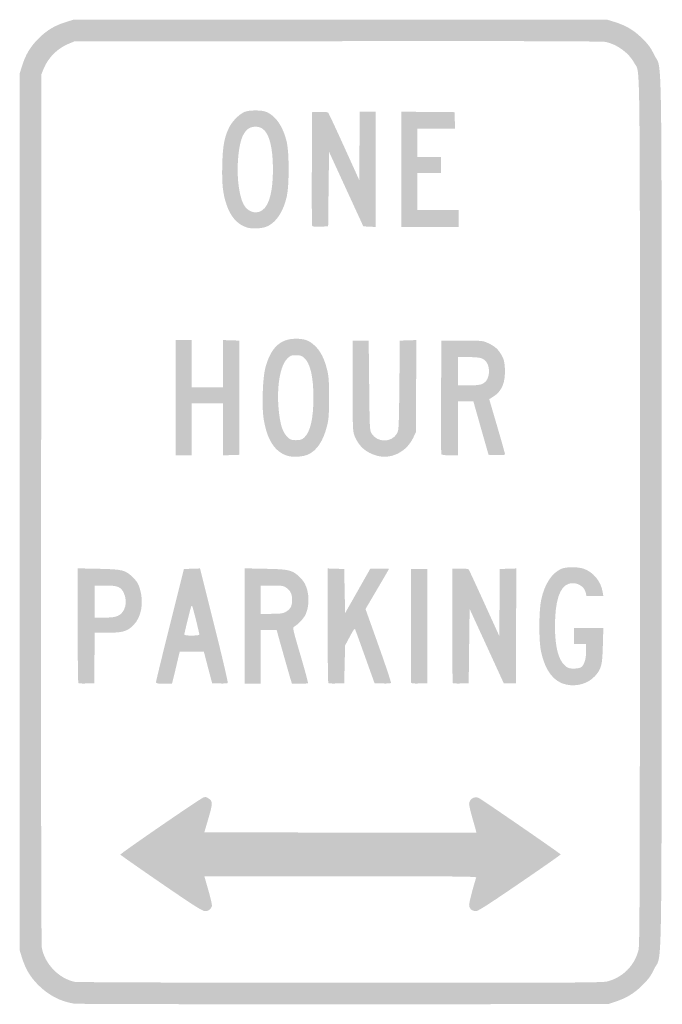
# Model space of a CAD drawing. Header units: inches. Extents: x -5.9 to 5.9, y -9 to 9.
import ezdxf

# ---------------------------------------------------------------- set-up
doc = ezdxf.new("R2010")
doc.units = ezdxf.units.IN
doc.header["$MEASUREMENT"] = 0

msp = doc.modelspace()

# ---------------------------------------------------------------- hatches: boundary and pattern name
h = msp.add_hatch(color=7)
edge = h.paths.add_edge_path()
edge.add_spline(control_points=[(-4.864, -8.983), (-5.11, -8.946), (-5.332, -8.832), (-5.518, -8.647), (-5.671, -8.494), (-5.754, -8.354), (-5.822, -8.138)], knot_values=[0, 0, 0, 0, 1, 1, 1, 2, 2, 2, 2], degree=3, periodic=0)
edge.add_line((-5.822, -8.138), (-5.862, -8.009))
edge.add_line((-5.862, -8.009), (-5.862, 0))
edge.add_line((-5.862, 0), (-5.862, 8.009))
edge.add_line((-5.862, 8.009), (-5.822, 8.138))
edge.add_spline(control_points=[(-5.822, 8.138), (-5.754, 8.354), (-5.671, 8.494), (-5.518, 8.647), (-5.365, 8.8), (-5.225, 8.884), (-5.009, 8.951)], knot_values=[0, 0, 0, 0, 1, 1, 1, 2, 2, 2, 2], degree=3, periodic=0)
edge.add_line((-5.009, 8.951), (-4.879, 8.991))
edge.add_line((-4.879, 8.991), (0, 8.991))
edge.add_line((0, 8.991), (4.879, 8.991))
edge.add_line((4.879, 8.991), (5.009, 8.951))
edge.add_spline(control_points=[(5.009, 8.951), (5.224, 8.884), (5.365, 8.8), (5.519, 8.647), (5.634, 8.533), (5.673, 8.479), (5.738, 8.344), (5.884, 8.046), (5.871, 8.875), (5.871, 0), (5.871, -8.875), (5.884, -8.046), (5.738, -8.344), (5.673, -8.479), (5.634, -8.533), (5.519, -8.647), (5.369, -8.796), (5.232, -8.879), (5.017, -8.951)], knot_values=[0, 0, 0, 0, 1, 1, 1, 2, 2, 2, 3, 3, 3, 4, 4, 4, 5, 5, 5, 6, 6, 6, 6], degree=3, periodic=0)
edge.add_line((5.017, -8.951), (4.897, -8.991))
edge.add_line((4.897, -8.991), (0.06, -8.994))
edge.add_spline(control_points=[(0.06, -8.994), (-2.6, -8.995), (-4.816, -8.99), (-4.864, -8.983)], knot_values=[0, 0, 0, 0, 1, 1, 1, 1], degree=3, periodic=0)
edge = h.paths.add_edge_path(flags=0)
edge.add_spline(control_points=[(4.879, -8.577), (5.162, -8.503), (5.374, -8.291), (5.448, -8.008), (5.471, -7.918), (5.474, -7.048), (5.474, 0), (5.474, 8.674), (5.482, 7.995), (5.374, 8.197), (5.275, 8.382), (5.059, 8.542), (4.849, 8.585), (4.785, 8.598), (3.34, 8.603), (-0.052, 8.599)], knot_values=[0, 0, 0, 0, 1, 1, 1, 2, 2, 2, 3, 3, 3, 4, 4, 4, 5, 5, 5, 5], degree=3, periodic=0)
edge.add_line((-0.052, 8.599), (-4.862, 8.595))
edge.add_line((-4.862, 8.595), (-4.957, 8.556))
edge.add_spline(control_points=[(-4.957, 8.556), (-5.173, 8.468), (-5.34, 8.302), (-5.426, 8.09)], knot_values=[0, 0, 0, 0, 1, 1, 1, 1], degree=3, periodic=0)
edge.add_line((-5.426, 8.09), (-5.466, 7.991))
edge.add_line((-5.466, 7.991), (-5.47, 0.061))
edge.add_spline(control_points=[(-5.47, 0.061), (-5.473, -5.206), (-5.469, -7.902), (-5.457, -7.965), (-5.403, -8.259), (-5.141, -8.528), (-4.853, -8.585), (-4.81, -8.593), (-2.665, -8.601), (0.001, -8.602), (4.241, -8.603), (4.789, -8.6), (4.879, -8.577)], knot_values=[0, 0, 0, 0, 1, 1, 1, 2, 2, 2, 3, 3, 3, 4, 4, 4, 4], degree=3, periodic=0)
h = msp.add_hatch(color=7)
edge = h.paths.add_edge_path()
edge.add_spline(control_points=[(-1.713, 5.197), (-1.887, 5.254), (-2.009, 5.394), (-2.084, 5.621), (-2.151, 5.823), (-2.169, 5.999), (-2.159, 6.35), (-2.15, 6.693), (-2.122, 6.843), (-2.032, 7.026), (-1.979, 7.134), (-1.85, 7.264), (-1.754, 7.306), (-1.668, 7.343), (-1.436, 7.343), (-1.35, 7.306), (-1.177, 7.232), (-1.04, 7.026), (-0.979, 6.75), (-0.935, 6.554), (-0.935, 5.964), (-0.979, 5.767), (-1.038, 5.5), (-1.161, 5.305), (-1.322, 5.223), (-1.413, 5.176), (-1.609, 5.163), (-1.713, 5.197)], knot_values=[0, 0, 0, 0, 1, 1, 1, 2, 2, 2, 3, 3, 3, 4, 4, 4, 5, 5, 5, 6, 6, 6, 7, 7, 7, 8, 8, 8, 9, 9, 9, 9], degree=3, periodic=0)
edge = h.paths.add_edge_path(flags=0)
edge.add_spline(control_points=[(-1.423, 5.514), (-1.298, 5.605), (-1.232, 5.867), (-1.233, 6.265), (-1.234, 6.654), (-1.3, 6.913), (-1.419, 6.997), (-1.495, 7.052), (-1.627, 7.049), (-1.695, 6.991), (-1.795, 6.907), (-1.846, 6.749), (-1.871, 6.444), (-1.901, 6.083), (-1.841, 5.69), (-1.737, 5.567), (-1.651, 5.464), (-1.521, 5.442), (-1.423, 5.514)], knot_values=[0, 0, 0, 0, 1, 1, 1, 2, 2, 2, 3, 3, 3, 4, 4, 4, 5, 5, 5, 6, 6, 6, 6], degree=3, periodic=0)
h = msp.add_hatch(color=7)
edge = h.paths.add_edge_path()
edge.add_spline(control_points=[(-0.518, 5.228), (-0.522, 5.24), (-0.524, 5.712), (-0.522, 6.276)], knot_values=[0, 0, 0, 0, 1, 1, 1, 1], degree=3, periodic=0)
edge.add_line((-0.522, 6.276), (-0.517, 7.302))
edge.add_line((-0.517, 7.302), (-0.378, 7.307))
edge.add_spline(control_points=[(-0.378, 7.307), (-0.279, 7.31), (-0.233, 7.305), (-0.221, 7.289), (-0.211, 7.277), (-0.08, 6.996), (0.071, 6.664)], knot_values=[0, 0, 0, 0, 1, 1, 1, 2, 2, 2, 2], degree=3, periodic=0)
edge.add_line((0.071, 6.664), (0.345, 6.06))
edge.add_line((0.345, 6.06), (0.349, 6.685))
edge.add_line((0.349, 6.685), (0.354, 7.31))
edge.add_line((0.354, 7.31), (0.5, 7.31))
edge.add_line((0.5, 7.31), (0.647, 7.31))
edge.add_line((0.647, 7.31), (0.647, 6.258))
edge.add_line((0.647, 6.258), (0.647, 5.205))
edge.add_line((0.647, 5.205), (0.533, 5.21))
edge.add_line((0.533, 5.21), (0.419, 5.216))
edge.add_line((0.419, 5.216), (0.106, 5.896))
edge.add_line((0.106, 5.896), (-0.207, 6.577))
edge.add_line((-0.207, 6.577), (-0.216, 5.896))
edge.add_line((-0.216, 5.896), (-0.224, 5.216))
edge.add_line((-0.224, 5.216), (-0.367, 5.211))
edge.add_spline(control_points=[(-0.367, 5.211), (-0.471, 5.207), (-0.511, 5.211), (-0.518, 5.228)], knot_values=[0, 0, 0, 0, 1, 1, 1, 1], degree=3, periodic=0)
for points in [[(1.112, 6.259), (1.112, 7.311), (1.599, 7.306), (2.086, 7.302), (2.091, 7.151), (2.096, 7), (1.751, 7), (1.405, 7), (1.405, 6.741), (1.405, 6.483), (1.621, 6.483), (1.836, 6.483), (1.836, 6.336), (1.836, 6.19), (1.621, 6.19), (1.405, 6.19), (1.405, 5.853), (1.405, 5.517), (1.784, 5.517), (2.164, 5.517), (2.164, 5.362), (2.164, 5.207), (1.638, 5.207), (1.112, 5.207), (1.112, 6.259)], [(-3.009, 2.086), (-3.009, 3.138), (-2.862, 3.138), (-2.716, 3.138), (-2.716, 2.707), (-2.716, 2.276), (-2.431, 2.276), (-2.147, 2.276), (-2.147, 2.708), (-2.147, 3.139), (-1.996, 3.134), (-1.845, 3.129), (-1.845, 2.086), (-1.845, 1.043), (-1.996, 1.038), (-2.147, 1.033), (-2.147, 1.508), (-2.147, 1.983), (-2.431, 1.983), (-2.716, 1.983), (-2.716, 1.509), (-2.716, 1.034), (-2.862, 1.034), (-3.009, 1.034), (-3.009, 2.086)]]:
    msp.add_hatch(color=7).paths.add_polyline_path(points)
h = msp.add_hatch(color=7)
edge = h.paths.add_edge_path()
edge.add_spline(control_points=[(-0.96, 1.023), (-1.199, 1.09), (-1.348, 1.324), (-1.406, 1.721), (-1.438, 1.941), (-1.419, 2.454), (-1.373, 2.629), (-1.274, 2.997), (-1.104, 3.161), (-0.819, 3.163), (-0.653, 3.163), (-0.574, 3.135), (-0.469, 3.037), (-0.365, 2.94), (-0.296, 2.806), (-0.246, 2.607), (-0.212, 2.475), (-0.208, 2.412), (-0.208, 2.086), (-0.208, 1.763), (-0.213, 1.696), (-0.246, 1.565), (-0.313, 1.297), (-0.431, 1.12), (-0.59, 1.049), (-0.685, 1.006), (-0.857, 0.994), (-0.96, 1.023)], knot_values=[0, 0, 0, 0, 1, 1, 1, 2, 2, 2, 3, 3, 3, 4, 4, 4, 5, 5, 5, 6, 6, 6, 7, 7, 7, 8, 8, 8, 9, 9, 9, 9], degree=3, periodic=0)
edge = h.paths.add_edge_path(flags=0)
edge.add_spline(control_points=[(-0.667, 1.353), (-0.552, 1.45), (-0.493, 1.701), (-0.493, 2.086), (-0.493, 2.472), (-0.552, 2.723), (-0.667, 2.819), (-0.708, 2.854), (-0.737, 2.862), (-0.814, 2.862), (-0.901, 2.862), (-0.915, 2.857), (-0.974, 2.797), (-1.102, 2.669), (-1.167, 2.285), (-1.129, 1.877), (-1.104, 1.606), (-1.059, 1.46), (-0.974, 1.375), (-0.915, 1.316), (-0.901, 1.31), (-0.814, 1.31), (-0.737, 1.31), (-0.708, 1.319), (-0.667, 1.353)], knot_values=[0, 0, 0, 0, 1, 1, 1, 2, 2, 2, 3, 3, 3, 4, 4, 4, 5, 5, 5, 6, 6, 6, 7, 7, 7, 8, 8, 8, 8], degree=3, periodic=0)
h = msp.add_hatch(color=7)
edge = h.paths.add_edge_path()
edge.add_spline(control_points=[(0.664, 1.027), (0.47, 1.081), (0.336, 1.199), (0.263, 1.378), (0.225, 1.473), (0.224, 1.483), (0.224, 2.302)], knot_values=[0, 0, 0, 0, 1, 1, 1, 2, 2, 2, 2], degree=3, periodic=0)
edge.add_line((0.224, 2.302), (0.224, 3.129))
edge.add_line((0.224, 3.129), (0.371, 3.129))
edge.add_line((0.371, 3.129), (0.517, 3.129))
edge.add_line((0.517, 3.129), (0.526, 2.31))
edge.add_spline(control_points=[(0.526, 2.31), (0.534, 1.53), (0.536, 1.489), (0.569, 1.434), (0.673, 1.262), (0.933, 1.261), (1.034, 1.432), (1.067, 1.489), (1.069, 1.526), (1.078, 2.31)], knot_values=[0, 0, 0, 0, 1, 1, 1, 2, 2, 2, 3, 3, 3, 3], degree=3, periodic=0)
edge.add_line((1.078, 2.31), (1.086, 3.129))
edge.add_line((1.086, 3.129), (1.238, 3.134))
edge.add_line((1.238, 3.134), (1.389, 3.139))
edge.add_line((1.389, 3.139), (1.384, 2.298))
edge.add_line((1.384, 2.298), (1.379, 1.457))
edge.add_line((1.379, 1.457), (1.334, 1.36))
edge.add_spline(control_points=[(1.334, 1.36), (1.209, 1.094), (0.926, 0.954), (0.664, 1.027)], knot_values=[0, 0, 0, 0, 1, 1, 1, 1], degree=3, periodic=0)
h = msp.add_hatch(color=7)
edge = h.paths.add_edge_path()
edge.add_spline(control_points=[(1.844, 1.056), (1.84, 1.068), (1.838, 1.539), (1.84, 2.103)], knot_values=[0, 0, 0, 0, 1, 1, 1, 1], degree=3, periodic=0)
edge.add_line((1.84, 2.103), (1.845, 3.129))
edge.add_line((1.845, 3.129), (2.224, 3.129))
edge.add_spline(control_points=[(2.224, 3.129), (2.595, 3.129), (2.606, 3.128), (2.698, 3.084), (2.827, 3.024), (2.889, 2.968), (2.948, 2.859), (2.989, 2.785), (2.999, 2.741), (3.006, 2.623), (3.019, 2.366), (2.954, 2.207), (2.795, 2.106)], knot_values=[0, 0, 0, 0, 1, 1, 1, 2, 2, 2, 3, 3, 3, 4, 4, 4, 4], degree=3, periodic=0)
edge.add_line((2.795, 2.106), (2.72, 2.059))
edge.add_line((2.72, 2.059), (2.864, 1.568))
edge.add_spline(control_points=[(2.864, 1.568), (2.943, 1.298), (3.008, 1.068), (3.008, 1.055), (3.009, 1.039), (2.972, 1.034), (2.858, 1.038)], knot_values=[0, 0, 0, 0, 1, 1, 1, 2, 2, 2, 2], degree=3, periodic=0)
edge.add_line((2.858, 1.038), (2.708, 1.043))
edge.add_line((2.708, 1.043), (2.569, 1.53))
edge.add_line((2.569, 1.53), (2.431, 2.017))
edge.add_line((2.431, 2.017), (2.289, 2.017))
edge.add_line((2.289, 2.017), (2.147, 2.017))
edge.add_line((2.147, 2.017), (2.147, 1.526))
edge.add_line((2.147, 1.526), (2.147, 1.034))
edge.add_line((2.147, 1.034), (1.999, 1.034))
edge.add_spline(control_points=[(1.999, 1.034), (1.898, 1.034), (1.85, 1.041), (1.844, 1.056)], knot_values=[0, 0, 0, 0, 1, 1, 1, 1], degree=3, periodic=0)
edge = h.paths.add_edge_path(flags=0)
edge.add_spline(control_points=[(2.586, 2.335), (2.67, 2.37), (2.715, 2.452), (2.715, 2.569), (2.715, 2.686), (2.67, 2.768), (2.586, 2.803), (2.547, 2.819), (2.463, 2.828), (2.337, 2.828)], knot_values=[0, 0, 0, 0, 1, 1, 1, 2, 2, 2, 3, 3, 3, 3], degree=3, periodic=0)
edge.add_line((2.337, 2.828), (2.147, 2.828))
edge.add_line((2.147, 2.828), (2.147, 2.569))
edge.add_line((2.147, 2.569), (2.147, 2.31))
edge.add_line((2.147, 2.31), (2.337, 2.31))
edge.add_spline(control_points=[(2.337, 2.31), (2.463, 2.31), (2.547, 2.319), (2.586, 2.335)], knot_values=[0, 0, 0, 0, 1, 1, 1, 1], degree=3, periodic=0)
h = msp.add_hatch(color=7)
edge = h.paths.add_edge_path()
edge.add_spline(control_points=[(-4.79, -3.127), (-4.796, -3.12), (-4.802, -2.646), (-4.802, -2.073)], knot_values=[0, 0, 0, 0, 1, 1, 1, 1], degree=3, periodic=0)
edge.add_line((-4.802, -2.073), (-4.802, -1.031))
edge.add_line((-4.802, -1.031), (-4.427, -1.039))
edge.add_spline(control_points=[(-4.427, -1.039), (-3.981, -1.048), (-3.928, -1.061), (-3.79, -1.199), (-3.719, -1.27), (-3.694, -1.311), (-3.665, -1.404), (-3.589, -1.652), (-3.637, -1.923), (-3.782, -2.068), (-3.898, -2.184), (-3.978, -2.207), (-4.261, -2.207)], knot_values=[0, 0, 0, 0, 1, 1, 1, 2, 2, 2, 3, 3, 3, 4, 4, 4, 4], degree=3, periodic=0)
edge.add_line((-4.261, -2.207), (-4.491, -2.207))
edge.add_line((-4.491, -2.207), (-4.495, -2.668))
edge.add_line((-4.495, -2.668), (-4.5, -3.129))
edge.add_line((-4.5, -3.129), (-4.639, -3.134))
edge.add_spline(control_points=[(-4.639, -3.134), (-4.715, -3.137), (-4.783, -3.134), (-4.79, -3.127)], knot_values=[0, 0, 0, 0, 1, 1, 1, 1], degree=3, periodic=0)
edge = h.paths.add_edge_path(flags=0)
edge.add_spline(control_points=[(-4.064, -1.897), (-3.934, -1.838), (-3.884, -1.647), (-3.956, -1.487), (-4.01, -1.369), (-4.068, -1.345), (-4.297, -1.345)], knot_values=[0, 0, 0, 0, 1, 1, 1, 2, 2, 2, 2], degree=3, periodic=0)
edge.add_line((-4.297, -1.345), (-4.491, -1.345))
edge.add_line((-4.491, -1.345), (-4.491, -1.638))
edge.add_line((-4.491, -1.638), (-4.491, -1.931))
edge.add_line((-4.491, -1.931), (-4.315, -1.931))
edge.add_spline(control_points=[(-4.315, -1.931), (-4.177, -1.93), (-4.122, -1.923), (-4.064, -1.897)], knot_values=[0, 0, 0, 0, 1, 1, 1, 1], degree=3, periodic=0)
h = msp.add_hatch(color=7)
edge = h.paths.add_edge_path()
edge.add_spline(control_points=[(-3.37, -3.108), (-3.37, -3.091), (-3.255, -2.62), (-3.115, -2.06)], knot_values=[0, 0, 0, 0, 1, 1, 1, 1], degree=3, periodic=0)
edge.add_line((-3.115, -2.06), (-2.86, -1.043))
edge.add_line((-2.86, -1.043), (-2.712, -1.038))
edge.add_line((-2.712, -1.038), (-2.565, -1.033))
edge.add_line((-2.565, -1.033), (-2.305, -2.073))
edge.add_spline(control_points=[(-2.305, -2.073), (-2.162, -2.644), (-2.051, -3.118), (-2.059, -3.126), (-2.066, -3.133), (-2.133, -3.137), (-2.208, -3.134)], knot_values=[0, 0, 0, 0, 1, 1, 1, 2, 2, 2, 2], degree=3, periodic=0)
edge.add_line((-2.208, -3.134), (-2.344, -3.129))
edge.add_line((-2.344, -3.129), (-2.365, -3.052))
edge.add_spline(control_points=[(-2.365, -3.052), (-2.376, -3.009), (-2.411, -2.879), (-2.441, -2.763)], knot_values=[0, 0, 0, 0, 1, 1, 1, 1], degree=3, periodic=0)
edge.add_line((-2.441, -2.763), (-2.496, -2.552))
edge.add_line((-2.496, -2.552), (-2.716, -2.552))
edge.add_line((-2.716, -2.552), (-2.937, -2.552))
edge.add_line((-2.937, -2.552), (-2.991, -2.78))
edge.add_spline(control_points=[(-2.991, -2.78), (-3.02, -2.906), (-3.052, -3.038), (-3.062, -3.073)], knot_values=[0, 0, 0, 0, 1, 1, 1, 1], degree=3, periodic=0)
edge.add_line((-3.062, -3.073), (-3.079, -3.138))
edge.add_line((-3.079, -3.138), (-3.225, -3.138))
edge.add_spline(control_points=[(-3.225, -3.138), (-3.352, -3.138), (-3.371, -3.134), (-3.37, -3.108)], knot_values=[0, 0, 0, 0, 1, 1, 1, 1], degree=3, periodic=0)
edge = h.paths.add_edge_path(flags=0)
edge.add_spline(control_points=[(-2.578, -2.24), (-2.578, -2.218), (-2.676, -1.823), (-2.701, -1.743), (-2.719, -1.687), (-2.723, -1.696), (-2.786, -1.95), (-2.822, -2.096), (-2.852, -2.225), (-2.853, -2.237), (-2.853, -2.253), (-2.815, -2.259), (-2.716, -2.259), (-2.63, -2.259), (-2.578, -2.252), (-2.578, -2.24)], knot_values=[0, 0, 0, 0, 1, 1, 1, 2, 2, 2, 3, 3, 3, 4, 4, 4, 5, 5, 5, 5], degree=3, periodic=0)
h = msp.add_hatch(color=7)
edge = h.paths.add_edge_path()
edge.add_line((-1.75, -2.085), (-1.75, -1.031))
edge.add_line((-1.75, -1.031), (-1.375, -1.039))
edge.add_spline(control_points=[(-1.375, -1.039), (-0.955, -1.047), (-0.893, -1.06), (-0.769, -1.166), (-0.73, -1.2), (-0.679, -1.259), (-0.657, -1.299), (-0.569, -1.452), (-0.558, -1.693), (-0.633, -1.866), (-0.665, -1.941), (-0.767, -2.051), (-0.845, -2.096), (-0.876, -2.114), (-0.871, -2.139), (-0.73, -2.618), (-0.649, -2.894), (-0.587, -3.124), (-0.592, -3.129), (-0.597, -3.134), (-0.665, -3.138), (-0.744, -3.138)], knot_values=[0, 0, 0, 0, 1, 1, 1, 2, 2, 2, 3, 3, 3, 4, 4, 4, 5, 5, 5, 6, 6, 6, 7, 7, 7, 7], degree=3, periodic=0)
edge.add_line((-0.744, -3.138), (-0.886, -3.138))
edge.add_line((-0.886, -3.138), (-0.921, -3.022))
edge.add_spline(control_points=[(-0.921, -3.022), (-0.973, -2.842), (-1.124, -2.311), (-1.146, -2.228)], knot_values=[0, 0, 0, 0, 1, 1, 1, 1], degree=3, periodic=0)
edge.add_line((-1.146, -2.228), (-1.165, -2.155))
edge.add_line((-1.165, -2.155), (-1.311, -2.155))
edge.add_line((-1.311, -2.155), (-1.457, -2.155))
edge.add_line((-1.457, -2.155), (-1.457, -2.647))
edge.add_line((-1.457, -2.647), (-1.457, -3.138))
edge.add_line((-1.457, -3.138), (-1.603, -3.138))
edge.add_line((-1.603, -3.138), (-1.75, -3.138))
edge.add_line((-1.75, -3.138), (-1.75, -2.085))
edge = h.paths.add_edge_path(flags=0)
edge.add_spline(control_points=[(-1.01, -1.832), (-0.92, -1.786), (-0.883, -1.725), (-0.882, -1.618), (-0.881, -1.505), (-0.913, -1.436), (-0.99, -1.384), (-1.042, -1.349), (-1.068, -1.345), (-1.253, -1.345)], knot_values=[0, 0, 0, 0, 1, 1, 1, 2, 2, 2, 3, 3, 3, 3], degree=3, periodic=0)
edge.add_line((-1.253, -1.345), (-1.457, -1.345))
edge.add_line((-1.457, -1.345), (-1.457, -1.603))
edge.add_line((-1.457, -1.603), (-1.457, -1.862))
edge.add_line((-1.457, -1.862), (-1.263, -1.862))
edge.add_spline(control_points=[(-1.263, -1.862), (-1.112, -1.862), (-1.056, -1.855), (-1.01, -1.832)], knot_values=[0, 0, 0, 0, 1, 1, 1, 1], degree=3, periodic=0)
h = msp.add_hatch(color=7)
edge = h.paths.add_edge_path()
edge.add_spline(control_points=[(-0.221, -3.127), (-0.227, -3.12), (-0.233, -2.647), (-0.233, -2.074)], knot_values=[0, 0, 0, 0, 1, 1, 1, 1], degree=3, periodic=0)
edge.add_line((-0.233, -2.074), (-0.233, -1.033))
edge.add_line((-0.233, -1.033), (-0.082, -1.038))
edge.add_line((-0.082, -1.038), (0.069, -1.043))
edge.add_line((0.069, -1.043), (0.078, -1.446))
edge.add_line((0.078, -1.446), (0.086, -1.849))
edge.add_line((0.086, -1.849), (0.317, -1.442))
edge.add_line((0.317, -1.442), (0.548, -1.034))
edge.add_line((0.548, -1.034), (0.718, -1.034))
edge.add_spline(control_points=[(0.718, -1.034), (0.811, -1.034), (0.888, -1.037), (0.888, -1.041), (0.888, -1.045), (0.791, -1.211), (0.673, -1.411)], knot_values=[0, 0, 0, 0, 1, 1, 1, 2, 2, 2, 2], degree=3, periodic=0)
edge.add_line((0.673, -1.411), (0.459, -1.775))
edge.add_line((0.459, -1.775), (0.698, -2.444))
edge.add_spline(control_points=[(0.698, -2.444), (0.829, -2.811), (0.931, -3.118), (0.924, -3.126), (0.917, -3.133), (0.846, -3.137), (0.767, -3.134)], knot_values=[0, 0, 0, 0, 1, 1, 1, 2, 2, 2, 2], degree=3, periodic=0)
edge.add_line((0.767, -3.134), (0.624, -3.129))
edge.add_line((0.624, -3.129), (0.454, -2.655))
edge.add_spline(control_points=[(0.454, -2.655), (0.361, -2.394), (0.278, -2.167), (0.271, -2.149), (0.26, -2.124), (0.24, -2.151), (0.172, -2.279)], knot_values=[0, 0, 0, 0, 1, 1, 1, 2, 2, 2, 2], degree=3, periodic=0)
edge.add_line((0.172, -2.279), (0.086, -2.44))
edge.add_line((0.086, -2.44), (0.078, -2.784))
edge.add_line((0.078, -2.784), (0.069, -3.129))
edge.add_line((0.069, -3.129), (-0.07, -3.134))
edge.add_spline(control_points=[(-0.07, -3.134), (-0.146, -3.137), (-0.214, -3.134), (-0.221, -3.127)], knot_values=[0, 0, 0, 0, 1, 1, 1, 1], degree=3, periodic=0)
h = msp.add_hatch(color=7)
edge = h.paths.add_edge_path()
edge.add_spline(control_points=[(1.293, -3.117), (1.288, -3.105), (1.286, -2.633), (1.289, -2.069)], knot_values=[0, 0, 0, 0, 1, 1, 1, 1], degree=3, periodic=0)
edge.add_line((1.289, -2.069), (1.293, -1.043))
edge.add_line((1.293, -1.043), (1.44, -1.043))
edge.add_line((1.44, -1.043), (1.586, -1.043))
edge.add_line((1.586, -1.043), (1.586, -2.086))
edge.add_line((1.586, -2.086), (1.586, -3.129))
edge.add_line((1.586, -3.129), (1.444, -3.134))
edge.add_spline(control_points=[(1.444, -3.134), (1.339, -3.138), (1.299, -3.133), (1.293, -3.117)], knot_values=[0, 0, 0, 0, 1, 1, 1, 1], degree=3, periodic=0)
h = msp.add_hatch(color=7)
edge = h.paths.add_edge_path()
edge.add_spline(control_points=[(2.055, -3.127), (2.049, -3.12), (2.043, -2.647), (2.043, -2.075)], knot_values=[0, 0, 0, 0, 1, 1, 1, 1], degree=3, periodic=0)
edge.add_line((2.043, -2.075), (2.043, -1.034))
edge.add_line((2.043, -1.034), (2.189, -1.034))
edge.add_spline(control_points=[(2.189, -1.034), (2.286, -1.034), (2.339, -1.042), (2.348, -1.056), (2.356, -1.068), (2.484, -1.345), (2.633, -1.672)], knot_values=[0, 0, 0, 0, 1, 1, 1, 2, 2, 2, 2], degree=3, periodic=0)
edge.add_line((2.633, -1.672), (2.904, -2.267))
edge.add_line((2.904, -2.267), (2.909, -1.655))
edge.add_line((2.909, -1.655), (2.914, -1.043))
edge.add_line((2.914, -1.043), (3.065, -1.038))
edge.add_line((3.065, -1.038), (3.216, -1.033))
edge.add_line((3.216, -1.033), (3.211, -2.081))
edge.add_line((3.211, -2.081), (3.207, -3.129))
edge.add_line((3.207, -3.129), (3.096, -3.129))
edge.add_line((3.096, -3.129), (2.985, -3.129))
edge.add_line((2.985, -3.129), (2.674, -2.451))
edge.add_line((2.674, -2.451), (2.362, -1.772))
edge.add_line((2.362, -1.772), (2.353, -2.451))
edge.add_line((2.353, -2.451), (2.345, -3.129))
edge.add_line((2.345, -3.129), (2.206, -3.134))
edge.add_spline(control_points=[(2.206, -3.134), (2.13, -3.137), (2.062, -3.134), (2.055, -3.127)], knot_values=[0, 0, 0, 0, 1, 1, 1, 1], degree=3, periodic=0)
h = msp.add_hatch(color=7)
edge = h.paths.add_edge_path()
edge.add_spline(control_points=[(4.13, -3.155), (3.9, -3.106), (3.745, -2.906), (3.667, -2.552), (3.625, -2.362), (3.627, -1.804), (3.67, -1.604), (3.731, -1.319), (3.866, -1.113), (4.04, -1.039), (4.13, -1.001), (4.34, -1.001), (4.451, -1.04), (4.622, -1.099), (4.764, -1.274), (4.793, -1.461)], knot_values=[0, 0, 0, 0, 1, 1, 1, 2, 2, 2, 3, 3, 3, 4, 4, 4, 5, 5, 5, 5], degree=3, periodic=0)
edge.add_line((4.793, -1.461), (4.805, -1.534))
edge.add_line((4.805, -1.534), (4.65, -1.534))
edge.add_line((4.65, -1.534), (4.496, -1.534))
edge.add_line((4.496, -1.534), (4.485, -1.479))
edge.add_spline(control_points=[(4.485, -1.479), (4.46, -1.356), (4.315, -1.274), (4.182, -1.31), (4.009, -1.357), (3.922, -1.618), (3.922, -2.094), (3.922, -2.463), (3.984, -2.703), (4.106, -2.81), (4.156, -2.854), (4.179, -2.862), (4.26, -2.862), (4.313, -2.862), (4.371, -2.854), (4.391, -2.843), (4.451, -2.811), (4.491, -2.695), (4.491, -2.547)], knot_values=[0, 0, 0, 0, 1, 1, 1, 2, 2, 2, 3, 3, 3, 4, 4, 4, 5, 5, 5, 6, 6, 6, 6], degree=3, periodic=0)
edge.add_line((4.491, -2.547), (4.491, -2.414))
edge.add_line((4.491, -2.414), (4.379, -2.414))
edge.add_line((4.379, -2.414), (4.267, -2.414))
edge.add_line((4.267, -2.414), (4.267, -2.267))
edge.add_line((4.267, -2.267), (4.267, -2.121))
edge.add_line((4.267, -2.121), (4.536, -2.121))
edge.add_line((4.536, -2.121), (4.806, -2.121))
edge.add_line((4.806, -2.121), (4.797, -2.435))
edge.add_spline(control_points=[(4.797, -2.435), (4.788, -2.8), (4.771, -2.868), (4.654, -2.998), (4.531, -3.134), (4.326, -3.196), (4.13, -3.155)], knot_values=[0, 0, 0, 0, 1, 1, 1, 2, 2, 2, 2], degree=3, periodic=0)
h = msp.add_hatch(color=7)
edge = h.paths.add_edge_path()
edge.add_spline(control_points=[(-3.276, -6.783), (-3.684, -6.503), (-4.019, -6.268), (-4.022, -6.26), (-4.028, -6.244), (-2.572, -5.243), (-2.506, -5.218), (-2.47, -5.204), (-2.45, -5.207), (-2.415, -5.231), (-2.331, -5.285), (-2.331, -5.32), (-2.412, -5.598)], knot_values=[0, 0, 0, 0, 1, 1, 1, 2, 2, 2, 3, 3, 3, 4, 4, 4, 4], degree=3, periodic=0)
edge.add_line((-2.412, -5.598), (-2.487, -5.853))
edge.add_line((-2.487, -5.853), (-0.004, -5.858))
edge.add_spline(control_points=[(-0.004, -5.858), (1.362, -5.86), (2.482, -5.86), (2.484, -5.858), (2.487, -5.855), (2.458, -5.749), (2.421, -5.622), (2.384, -5.495), (2.353, -5.367), (2.353, -5.336), (2.353, -5.248), (2.453, -5.185), (2.53, -5.226), (2.609, -5.268), (4.026, -6.244), (4.026, -6.257), (4.026, -6.264), (3.689, -6.5), (3.277, -6.781), (2.726, -7.158), (2.516, -7.293), (2.479, -7.293), (2.402, -7.293), (2.353, -7.249), (2.353, -7.18), (2.353, -7.133), (2.428, -6.844), (2.483, -6.677), (2.489, -6.66), (1.985, -6.655), (0.002, -6.655)], knot_values=[0, 0, 0, 0, 1, 1, 1, 2, 2, 2, 3, 3, 3, 4, 4, 4, 5, 5, 5, 6, 6, 6, 7, 7, 7, 8, 8, 8, 9, 9, 9, 10, 10, 10, 10], degree=3, periodic=0)
edge.add_line((0.002, -6.655), (-2.487, -6.655))
edge.add_line((-2.487, -6.655), (-2.412, -6.915))
edge.add_spline(control_points=[(-2.412, -6.915), (-2.371, -7.057), (-2.343, -7.187), (-2.348, -7.203), (-2.37, -7.264), (-2.41, -7.293), (-2.472, -7.292), (-2.525, -7.291), (-2.65, -7.212), (-3.276, -6.783)], knot_values=[0, 0, 0, 0, 1, 1, 1, 2, 2, 2, 3, 3, 3, 3], degree=3, periodic=0)

doc.saveas('drawing.dxf')
